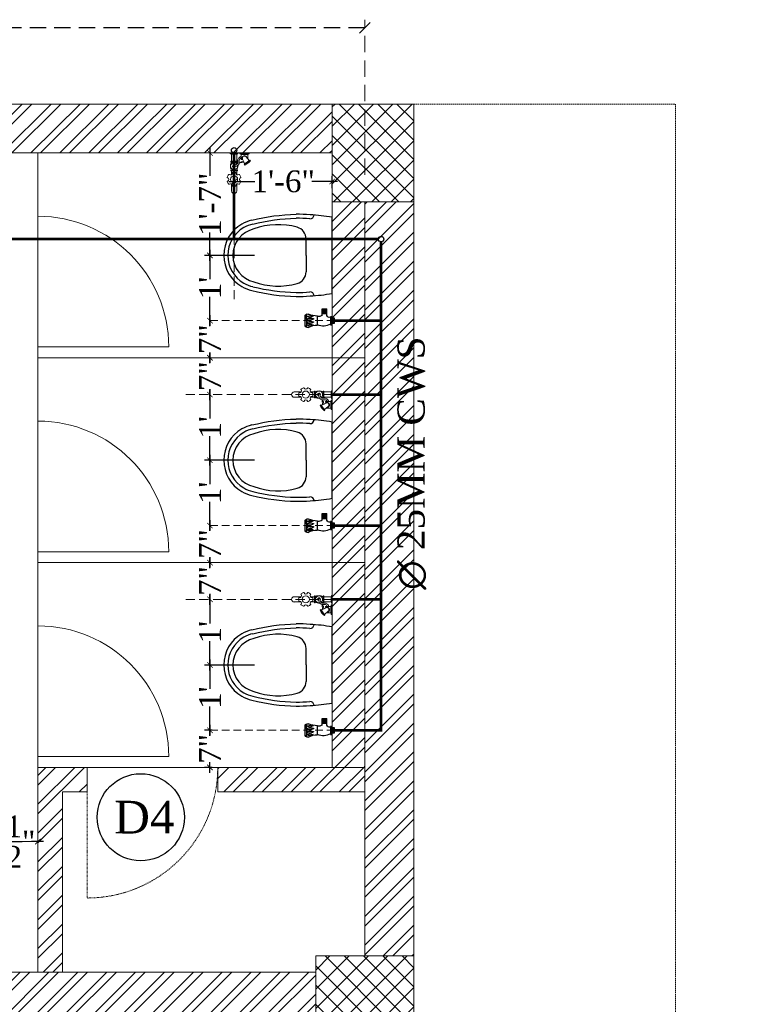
# Model space of a CAD drawing. Header units: inches. Extents: x 119662 to 158499, y 12149 to 20675.
# Tile 95 of 97: x 125497 to 125630, y 19503 to 19684. Entities that reach past the tile are written whole.
import ezdxf

# ---------------------------------------------------------------- set-up
doc = ezdxf.new("R2010")
doc.units = ezdxf.units.IN
doc.header["$MEASUREMENT"] = 0
doc.header["$PDMODE"] = 34
doc.linetypes.add('DASHED2', pattern=[0.375, 0.25, -0.125])
doc.linetypes.add('HIDDEN', pattern=[0.375, 0.25, -0.125])
for name, color, linetype, lineweight in [('00-GRIDTEXT', 1, 'Continuous', 13), ('CENTER', 46, 'DASHED2', 9), ('FC', 1, 'Continuous', 9), ('KIT TEXT.', 5, 'Continuous', 5), ('PD_BRICK WALL_115', 134, 'Continuous', 30), ('PD_COLUMN', 2, 'Continuous', 60), ('PD_DOOR', 42, 'Continuous', 25), ('PD_FIXTURE', 21, 'Continuous', 25), ('PD_FURNITURE_LOOSE', 20, 'Continuous', 18), ('PD_HATCH', 45, 'Continuous', 9), ('PL. FICTURE', 4, 'Continuous', 25), ('PP-Domestic  Cold Water Supply', 5, 'Continuous', 25), ('PP-TEXT', 7, 'Continuous', 40)]:
    doc.layers.add(name, color=color, linetype=linetype, lineweight=lineweight)
for name, color, linetype in [('PD_025_TEXT', 61, 'Continuous'), ('PD_DIMENSION', 101, 'Continuous'), ('PP--DIM', 7, 'Continuous')]:
    doc.layers.add(name, color=color, linetype=linetype)
doc.styles.add('ISO', font='isocp.shx', dxfattribs={"height": 250})
doc.styles.add('MtX_Times_New_Roman', font='times.ttf')
doc.styles.get("Standard").update_dxf_attribs({"font": 'times.ttf', "height": 4})
doc.styles.add('style1', font='arial.ttf', dxfattribs={"height": 500})
doc.styles.add('TIMES NEW ROMAN', font='times.ttf', dxfattribs={"height": 4})
doc.dimstyles.new('Copy of MONTY-1', dxfattribs={"dimtxt": 6, "dimasz": 6, "dimexe": 1.625, "dimexo": 9.125, "dimgap": 0.09, "dimtad": 0, "dimdec": 1, "dimzin": 0, "dimdsep": 46, "dimlunit": 4, "dimtxsty": 'Standard', "dimblk": 'OBLIQUE', "dimcen": 1.125, "dimadec": 0, "dimazin": 0, "dimtfac": 1, "dimtdec": 1, "dimtofl": 0, "dimtmove": 0, "dimatfit": 3, "dimfxl": 7, "dimfxlon": 1, "dimtolj": 1, "dimtzin": 0, "dimlwe": 15, "dimarcsym": 1})
doc.dimstyles.new('PP-DIM', dxfattribs={"dimtxt": 4, "dimasz": 1, "dimexe": 1, "dimexo": 1, "dimgap": 0.09, "dimtad": 0, "dimdec": 1, "dimzin": 0, "dimdsep": 46, "dimlunit": 4, "dimtxsty": 'TIMES NEW ROMAN', "dimblk": 'ARCHTICK', "dimcen": 0.09, "dimdle": 1, "dimclrd": 256, "dimclre": 256, "dimclrt": 256, "dimadec": 0, "dimazin": 0, "dimtfac": 1, "dimtdec": 4, "dimtofl": 0, "dimtmove": 1, "dimatfit": 3, "dimfxl": 1, "dimtolj": 1, "dimtzin": 0, "dimlwd": -1, "dimlwe": -1, "dimarcsym": 0})
pattern_1 = [(45, (165803.1266, 37468.1404), (-2.65165043, 2.65165043), []), (45, (165804.8943, 37468.1404), (-2.65165043, 2.65165043), [])]
pattern_2 = [(45, (284116.9407, 45358.2446), (-1.767766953, 1.767766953), []), (135, (284116.9407, 45358.2446), (-1.767766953, -1.767766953), [])]

# ---------------------------------------------------------------- blocks, each defined once
blk = doc.blocks.new('A$C6E471120')
at = {"layer": 'KIT TEXT.', "color": 251, "char_height": 60.175, "attachment_point": 7, "style": 'ISO'}
for s, insert, width in [('\\pi300.49;{\\Fromans|c0;\\W0.8;WORK TABLE}', (-5067.8, -328.1, 488.6), 1050.284), ('\\pi325.49;{\\Fromans|c0;\\W0.8;WORK TABLE \\P\\pi370.19;WITH SINK}', (-834.1, -1717.7, 488.6), 1100.284), ('\\pi300.49;{\\Fromans|c0;\\W0.8;WORK TABLE}', (-5344.1, -1932.6, 488.6), 1050.284), ('\\pi300.49;{\\Fromans|c0;\\W0.8;WORK TABLE}', (-5344.1, -2682.9, 488.6), 1050.284), ('\\pi526.07;{\\Fromans|c0;\\W0.8; \\P\\pi263.59;CHEST FREEZER}', (-2320.9, -2768.6, 488.6), 1100.284), ('\\pi526.07;{\\Fromans|c0;\\W0.8; \\P\\pi263.59;CHEST FREEZER}', (-1182.6, -2768.6, 488.6), 1100.284)]:
    blk.add_mtext(s, dxfattribs=dict(at, insert=insert, width=width))
blk = doc.blocks.new('D4')
at = {"layer": 'PD_DOOR', "color": 8}
blk.add_circle((0, 0), 8, dxfattribs=at)
at = {"layer": 'PD_DOOR', "color": 8, "insert": (-4.87, 3.03), "char_height": 6, "width": 47.1418, "attachment_point": 1}
blk.add_mtext('D4', dxfattribs=at)
blk = doc.blocks.new('A$C24556D30')
at = {"color": 8}
for p, q in [((170, 400), (170, 20)), ((300, 210), (300, 292.2)), ((300, 210), (300, 127.8))]:
    blk.add_line(p, q, dxfattribs=at)
for points in [[(279.9, 412.5, 0.02753), (170, 400, 0.02753)], [(564.9, 366.1, 0.054905), (349.5, 395, 0.054905)], [(569.7, 385.6, 0.054905), (350, 415, 0.054905)], [(300, 210), (300, 290, 0.704392)], [(300, 210), (300, 130, -0.704392)], [(564.9, 53.9, -0.054905), (349.5, 25, -0.054905)], [(170, 20, 0.02753), (279.9, 7.5, 0.02753)], [(569.7, 34.4, -0.054905), (350, 5, -0.054905)]]:
    blk.add_lwpolyline(points, format="xyb", dxfattribs=at)
for centre, radius, start, end in [((279.9, 412.5), 20, 184.5905, 273.8823), ((350, -585), 1000, 90, 94.0204), ((350, -585), 980, 90, 94.0204), ((360, 292.2), 60, 105.9249, 180), ((439, 15.2), 348.1, 69.701, 105.9249), ((530, 210), 160, 60, 77.2425), ((530, 210), 180, 60, 77.2425), ((530, 210), 160, 0, 60), ((530, 210), 180, 0, 60), ((530, 210), 135, 0, 77.2425), ((530, 210), 135, 282.7575, 0), ((530, 210), 160, 300, 0), ((530, 210), 180, 300, 0), ((360, 127.8), 60, 180, 254.0751), ((439, 404.8), 348.1, 254.0751, 290.299), ((530, 210), 160, 282.7575, 300), ((530, 210), 180, 282.7575, 300), ((279.9, 7.5), 20, 86.1177, 175.4095), ((350, 1005), 1000, 265.9796, 270), ((350, 1005), 980, 265.9796, 270)]:
    blk.add_arc(centre, radius, start, end, dxfattribs=at)
blk = doc.blocks.new('_OBLIQUE')
at = {"color": 251, "linetype": 'ByBlock'}
blk.add_line((-0.5, -0.5), (0.5, 0.5), dxfattribs=at)
blk = doc.blocks.new('*D698')
at = {"layer": 'Defpoints', "color": 0, "transparency": 16777216}
for p in [(139780.66, 19602.74), (138682.66, 19579.75), (139780.66, 19570.75)]:
    blk.add_point(p, dxfattribs=at)
at = {"layer": 'PD_DIMENSION', "color": 0, "linetype": 'HIDDEN', "lineweight": 15, "ltscale": 12, "transparency": 16777216}
for p, q in [((138682.66, 19584.75), (138682.66, 19604.24)), ((139780.66, 19575.75), (139780.66, 19604.24))]:
    blk.add_line(p, q, dxfattribs=at)
at = {"layer": 'PD_DIMENSION', "color": 0, "linetype": 'HIDDEN', "lineweight": -2, "ltscale": 12, "transparency": 16777216}
for p, q in [((138682.66, 19602.74), (139221.26, 19602.74)), ((139780.66, 19602.74), (139242.05, 19602.74))]:
    blk.add_line(p, q, dxfattribs=at)
at = {"layer": 'PD_DIMENSION', "color": 0, "lineweight": -2, "transparency": 16777216, "xscale": 2, "yscale": 2, "zscale": 2, "rotation": 180}
blk.add_blockref('_OBLIQUE', (138682.66, 19602.74), dxfattribs=at)
at = {"layer": 'PD_DIMENSION', "color": 0, "lineweight": -2, "transparency": 16777216, "xscale": 2, "yscale": 2, "zscale": 2}
blk.add_blockref('_OBLIQUE', (139780.66, 19602.74), dxfattribs=at)
at = {"layer": 'PD_DIMENSION', "color": 0, "lineweight": 5, "transparency": 16777216, "insert": (139231.66, 19602.74), "char_height": 6, "attachment_point": 5}
blk.add_mtext('\\A1;91\'-6"', dxfattribs=at)
blk = doc.blocks.new('FOSSIL-PP')
at = {"layer": 'CENTER', "lineweight": 5, "ltscale": 5}
blk.add_line((-0.13, 0), (19.81, 0), dxfattribs=at)
at = {"layer": 'FC', "color": 4, "lineweight": 5}
for p, q in [((-0.02, 0.53), (-0.13, 0.53)), ((-0.13, -0.53), (-0.13, 0.53)), ((-0.02, 0.46), (-0.02, 0.53)), ((0.03, 0.37), (-0.02, 0.46)), ((0.03, -0.37), (0.03, 0.37)), ((0.03, 0.36), (1.01, 0.36)), ((1.01, -0.46), (1.01, 0.46)), ((1.01, 0.46), (1.11, 0.46)), ((1.11, -0.46), (1.11, 0.46)), ((2.2, -0.46), (2.2, 0.46)), ((2.2, 0.46), (2.3, 0.46)), ((2.3, -0.46), (2.3, 0.46)), ((2.3, 0.36), (2.84, 0.36)), ((4.1, 0.36), (5.04, 0.36)), ((-0.02, -0.53), (-0.13, -0.53)), ((0.01, -0.77), (-0.13, -0.77)), ((-0.13, -2.06), (-0.13, -0.77)), ((0.03, -0.37), (-0.02, -0.46)), ((-0.02, -0.46), (-0.02, -0.53)), ((0.01, -0.86), (0.01, -0.77)), ((0.06, -0.96), (0.01, -0.86)), ((0.03, -0.36), (1.01, -0.36)), ((0.06, -0.96), (0.76, -0.96)), ((0.06, -1.86), (0.06, -0.96)), ((0.76, -1.1), (0.76, -0.96)), ((1.01, -0.46), (1.11, -0.46)), ((2.2, -0.46), (2.3, -0.46)), ((2.3, -0.36), (2.84, -0.36)), ((4.1, -0.36), (5.04, -0.36)), ((0.01, -2.06), (-0.13, -2.06)), ((0.06, -1.86), (0.01, -1.97)), ((0.01, -1.97), (0.01, -2.06)), ((0.06, -1.86), (0.68, -1.86))]:
    blk.add_line(p, q, dxfattribs=at)
at = {"layer": 'FC', "color": 4, "lineweight": 5, "ltscale": 5}
for p, q in [((-0.02, -0.46), (-0.02, 0.46)), ((0.01, -1.97), (0.01, -0.86)), ((0.7, -1.15), (1.35, -1.47)), ((0.76, -1.04), (0.76, -1.05)), ((0.41, -1.63), (0.91, -2.05)), ((0.85, -2.14), (1.4, -1.39)), ((0.85, -2.14), (0.94, -2.22)), ((0.94, -2.22), (1.52, -1.45)), ((1.4, -1.39), (1.52, -1.45))]:
    blk.add_line(p, q, dxfattribs=at)
blk.add_lwpolyline([(1.18, -1.39), (1.22, -0.77), (1.07, -0.99), (1.01, -1.3)], dxfattribs=at)
at = {"layer": 'FC', "color": 4, "lineweight": 5}
blk.add_circle((3.47, 0), 0.486, dxfattribs=at)
for centre, radius, start, end in [((1.66, -0.6), 1.11, 60.4436, 119.5564), ((1.66, 0), 0.486, 261.9846, 237.5179), ((1.66, 0.02), 0.107, 323.8917, 184.9075), ((3.47, 0), 0.972, 168.1949, 191.8051), ((2.58, 0.19), 0.0607, 80.4873, 168.1949), ((2.63, 0.49), 0.243, 260.4873, 39.5127), ((2.86, 0.68), 0.0607, 131.8051, 219.5127), ((3.47, 0), 0.972, 108.1949, 131.8051), ((3.19, 0.87), 0.0607, 20.4873, 108.1949), ((3.47, 0.97), 0.243, 200.4873, 339.5127), ((3.76, 0.87), 0.0607, 71.8051, 159.5127), ((3.47, 0), 0.972, 48.1949, 71.8051), ((4.31, 0.49), 0.243, 140.4873, 279.5127), ((4.08, 0.68), 0.0607, 320.4873, 48.1949), ((4.36, 0.19), 0.0607, 11.8051, 99.5127), ((3.47, 0), 0.972, 348.1949, 11.8051), ((5.04, 0), 0.364, 270, 90), ((0.59, -1.41), 0.357, 61.9682, 267.3149), ((1.66, 0.6), 1.11, 240.4436, 253.6649), ((1.66, 0.6), 1.11, 265.6907, 299.5564), ((2.58, -0.19), 0.0607, 191.8051, 279.5127), ((2.63, -0.49), 0.243, 320.4873, 99.5127), ((2.86, -0.68), 0.0607, 140.4873, 228.1949), ((3.47, 0), 0.972, 228.1949, 251.8051), ((3.19, -0.87), 0.0607, 251.8051, 339.5127), ((3.47, -0.97), 0.243, 20.4873, 159.5127), ((3.76, -0.87), 0.0607, 200.4873, 288.1949), ((3.47, 0), 0.972, 288.1949, 311.8051), ((4.31, -0.49), 0.243, 80.4873, 219.5127), ((4.08, -0.68), 0.0607, 311.8051, 39.5127), ((4.36, -0.19), 0.0607, 260.4873, 348.1949)]:
    blk.add_arc(centre, radius, start, end, dxfattribs=at)
at = {"layer": 'FC', "color": 4, "lineweight": 5, "ltscale": 5}
for centre, radius, start, end in [((1.66, 0.02), 0.186, 286.7319, 221.6454), ((0.59, -1.41), 0.282, 61.0816, 230.1615), ((-0.15, -0.8), 1.78, 307.6922, 338.855)]:
    blk.add_arc(centre, radius, start, end, dxfattribs=at)
at = {"layer": 'FC', "color": 4, "lineweight": 5, "ltscale": 5, "extrusion": (0, 0, -1)}
for centre in [(1.11, -2.03), (1.15, -2), (1.16, -1.96), (1.19, -1.95), (1.23, -1.9), (1.26, -1.86), (1.29, -1.8), (1.29, -1.83), (1.32, -1.8), (1.32, -1.76), (1.36, -1.71), (1.39, -1.68), (1.41, -1.64), (1.43, -1.59)]:
    blk.add_ellipse(centre, major_axis=(0, -0.01), ratio=0.499725, dxfattribs=at)
at = {"layer": 'FC', "color": 4, "lineweight": 5, "ltscale": 5}
for points, knots in [([(1.56, 0.01), (1.53, -0.09), (1.5, -0.19), (1.43, -0.36), (1.39, -0.43), (1.32, -0.49), (1.29, -0.5), (1.2, -0.51), (1.15, -0.51), (1, -0.5), (0.91, -0.5), (0.74, -0.52), (0.67, -0.55), (0.56, -0.62), (0.51, -0.67), (0.41, -0.79), (0.36, -0.88), (0.32, -0.96)], [0, 0, 0, 0, 0.269121, 0.269121, 0.560472, 0.560472, 0.736407, 0.736407, 0.912343, 0.912343, 1.155943, 1.155943, 1.338292, 1.338292, 1.520641, 1.520641, 1.763356, 1.763356, 1.763356, 1.763356]), ([(1.75, -0.04), (1.72, -0.15), (1.69, -0.25), (1.62, -0.43), (1.58, -0.51), (1.48, -0.62), (1.43, -0.65), (1.31, -0.7), (1.25, -0.71), (1.07, -0.71), (0.96, -0.7), (0.8, -0.71), (0.76, -0.73), (0.66, -0.79), (0.62, -0.85), (0.57, -0.93), (0.56, -0.94), (0.55, -0.96)], [0, 0, 0, 0, 0.269826, 0.269826, 0.494375, 0.494375, 0.654677, 0.654677, 0.814978, 0.814978, 1.117554, 1.117554, 1.3623, 1.3623, 1.607046, 1.607046, 1.669366, 1.669366, 1.669366, 1.669366])]:
    blk.add_open_spline(points, degree=3, knots=knots, dxfattribs=at)
blk = doc.blocks.new('ANGLE VALVE1-PP')
at = {"layer": 'CENTER', "ltscale": 5}
blk.add_line((0, 19.94), (0, 0), dxfattribs=at)
at = {"layer": 'PL. FICTURE'}
for p, q in [((0.94, 4.68), (-0.89, 4.69)), ((-0.85, 1.95), (-1.91, 1.95)), ((-1.91, 1.95), (-1.91, 1.16)), ((-1.86, 1.95), (-1.86, 1.16)), ((-1.8, 1.95), (-1.8, 1.16)), ((-1.75, 1.95), (-1.75, 1.16)), ((-1.69, 1.95), (-1.69, 1.16)), ((-1.64, 1.95), (-1.64, 1.16)), ((-1.58, 1.95), (-1.58, 1.16)), ((-1.53, 1.95), (-1.53, 1.16)), ((-1.47, 1.95), (-1.47, 1.16)), ((-1.42, 1.95), (-1.42, 1.16)), ((-1.36, 1.95), (-1.36, 1.16)), ((-1.31, 1.95), (-1.31, 1.16)), ((-1.25, 1.95), (-1.25, 1.16)), ((-1.2, 1.95), (-1.2, 1.16)), ((-1.15, 1.95), (-1.15, 1.16)), ((0.75, 2.69), (-0.72, 2.69)), ((-0.85, 1.16), (-1.91, 1.16)), ((-0.63, 0.62), (0.66, 0.62)), ((-0.63, 0.33), (-0.63, 0.62)), ((0.66, 0.33), (-0.63, 0.33)), ((-0.44, 0.33), (-0.44, 0.62)), ((-0.44, 0.33), (-0.44, 0)), ((-0.44, 0.28), (0.44, 0.28)), ((-0.44, 0.22), (0.44, 0.22)), ((-0.44, 0.17), (0.44, 0.17)), ((-0.44, 0.11), (0.44, 0.11)), ((-0.44, 0.06), (0.44, 0.06)), ((-0.44, 0), (0.44, 0)), ((0, 0), (0, 0.33)), ((0.44, 0.33), (0.44, 0.62)), ((0.44, 0), (0.44, 0.33)), ((0.66, 0.62), (0.66, 0.33))]:
    blk.add_line(p, q, dxfattribs=at)
for centre, radius, start, end in [((-0.81, 4.28), 0.263, 123.5384, 216.0533), ((-5.19, 2.47), 4.48, 2.7872, 21.6775), ((-0.46, 4.41), 0.504, 147.1624, 170.0789), ((0.04, 21.74), 17.27, 266.6913, 273.1887), ((0.4, 3.8), 1.21, 159.5193, 199.7037), ((-1.36, 3.96), 0.833, 317.2334, 32.3378), ((-0.4, 4.17), 0.344, 137.3015, 170.6653), ((1.22, 3.8), 1.63, 164.6565, 196.3906), ((-0.03, 4.1), 0.353, 110.2975, 157.3492), ((-0.3, 3.36), 0.0444, 202.3068, 337.6932), ((-1.44, 4.05), 1.38, 329.002, 359.3727), ((-1.08, 4.02), 1.02, 0.5091, 23.3313), ((1.74, 3.8), 1.63, 164.6565, 196.3906), ((0.49, 4.1), 0.353, 110.2975, 157.3492), ((0.22, 3.36), 0.0444, 202.3068, 337.6932), ((-0.92, 4.05), 1.38, 329.002, 359.3727), ((-0.56, 4.02), 1.02, 0.5091, 23.3313), ((1.79, 3.81), 1.21, 159.5193, 199.7037), ((0.04, 3.96), 0.833, 317.2334, 32.3378), ((0.99, 4.18), 0.344, 137.3015, 170.6653), ((2.89, 2.94), 2.16, 145.4641, 186.6805), ((1.62, 4.79), 0.684, 188.4516, 204.808), ((0.85, 4.26), 0.281, 340.0867, 58.5665), ((-1.83, 2.61), 1.18, 326.0106, 3.9414), ((-1.3, 1.76), 2.19, 328.4203, 25.0044), ((-0.95, 0.74), 0.434, 343.4815, 76.4871)]:
    blk.add_arc(centre, radius, start, end, dxfattribs=at)
blk = doc.blocks.new('_ArchTick')
at = {"color": 251, "linetype": 'ByBlock', "const_width": 0.15}
blk.add_lwpolyline([(-0.5, -0.5), (0.5, 0.5)], dxfattribs=at)
blk = doc.blocks.new('*D771')
at = {"layer": 'Defpoints', "color": 0, "transparency": 16777216}
for p in [(971.44, -117.5), (987, -117.5), (987, -117.5)]:
    blk.add_point(p, dxfattribs=at)
at = {"layer": 'PP--DIM', "ltscale": 12, "transparency": 16777216}
for p, q in [((970.44, -117.5), (972.65, -117.5)), ((971.44, -116.5), (971.44, -116.5)), ((988, -117.5), (985.8, -117.5)), ((987, -116.5), (987, -116.5))]:
    blk.add_line(p, q, dxfattribs=at)
at = {"layer": 'PP--DIM', "transparency": 16777216, "rotation": 180}
blk.add_blockref('_ArchTick', (971.44, -117.5), dxfattribs=at)
at = {"layer": 'PP--DIM', "transparency": 16777216}
blk.add_blockref('_ArchTick', (987, -117.5), dxfattribs=at)
at = {"layer": 'PP--DIM', "transparency": 16777216, "insert": (979.22, -117.5), "char_height": 4, "attachment_point": 5, "style": 'TIMES NEW ROMAN'}
blk.add_mtext('\\A1;1\'-3{\\H1.000000x;\\S1/2;}"', dxfattribs=at)
blk = doc.blocks.new('*D772')
at = {"layer": 'Defpoints', "color": 0, "transparency": 16777216}
for p in [(1018.57, -97.06), (1020, -97.06), (1020, -103.87)]:
    blk.add_point(p, dxfattribs=at)
at = {"layer": 'PP--DIM', "ltscale": 12, "transparency": 16777216}
for p, q in [((1019, -97.06), (1017.57, -97.06)), ((1018.57, -96.06), (1018.57, -98)), ((1018.57, -104.87), (1018.57, -102.94)), ((1019, -103.87), (1017.57, -103.87))]:
    blk.add_line(p, q, dxfattribs=at)
at = {"layer": 'PP--DIM', "transparency": 16777216}
for p, rotation in [((1018.57, -97.06), 90), ((1018.57, -103.87), 270)]:
    blk.add_blockref('_ArchTick', p, dxfattribs=dict(at, rotation=rotation))
at = {"layer": 'PP--DIM', "transparency": 16777216, "insert": (1018.57, -100.47), "char_height": 4, "attachment_point": 5, "rotation": 90, "style": 'TIMES NEW ROMAN'}
blk.add_mtext('\\A1;7"', dxfattribs=at)
blk = doc.blocks.new('*D773')
at = {"layer": 'Defpoints', "color": 0, "transparency": 16777216}
for p in [(1018.57, -85.06), (1027.74, -85.06), (1020, -97.06)]:
    blk.add_point(p, dxfattribs=at)
at = {"layer": 'PP--DIM', "ltscale": 12, "transparency": 16777216}
for p, q in [((1018.57, -84.06), (1018.57, -89.44)), ((1026.74, -85.06), (1017.57, -85.06)), ((1018.57, -98.06), (1018.57, -92.69)), ((1019, -97.06), (1017.57, -97.06))]:
    blk.add_line(p, q, dxfattribs=at)
at = {"layer": 'PP--DIM', "transparency": 16777216}
for p, rotation in [((1018.57, -85.06), 90), ((1018.57, -97.06), 270)]:
    blk.add_blockref('_ArchTick', p, dxfattribs=dict(at, rotation=rotation))
at = {"layer": 'PP--DIM', "transparency": 16777216, "insert": (1018.57, -91.06), "char_height": 4, "attachment_point": 5, "rotation": 90, "style": 'TIMES NEW ROMAN'}
blk.add_mtext("\\A1;1'", dxfattribs=at)
blk = doc.blocks.new('*D774')
at = {"layer": 'Defpoints', "color": 0, "transparency": 16777216}
for p in [(1018.57, -73), (1018.57, -73), (1027.74, -85.06)]:
    blk.add_point(p, dxfattribs=at)
at = {"layer": 'PP--DIM', "ltscale": 12, "transparency": 16777216}
for p, q in [((1018.57, -72), (1018.57, -77.41)), ((1019.57, -73), (1019.57, -73)), ((1018.57, -86.06), (1018.57, -80.66)), ((1026.74, -85.06), (1017.57, -85.06))]:
    blk.add_line(p, q, dxfattribs=at)
at = {"layer": 'PP--DIM', "transparency": 16777216}
for p, rotation in [((1018.57, -73), 90), ((1018.57, -85.06), 270)]:
    blk.add_blockref('_ArchTick', p, dxfattribs=dict(at, rotation=rotation))
at = {"layer": 'PP--DIM', "transparency": 16777216, "insert": (1018.57, -79.03), "char_height": 4, "attachment_point": 5, "rotation": 90, "style": 'TIMES NEW ROMAN'}
blk.add_mtext("\\A1;1'", dxfattribs=at)
blk = doc.blocks.new('*D775')
at = {"layer": 'Defpoints', "color": 0, "transparency": 16777216}
for p in [(1018.57, -66.25), (1018.57, -66.25), (1018.57, -73)]:
    blk.add_point(p, dxfattribs=at)
at = {"layer": 'PP--DIM', "ltscale": 12, "transparency": 16777216}
for p, q in [((1017.57, -66.25), (1017.57, -66.25)), ((1018.57, -65.25), (1018.57, -67.16)), ((1018.57, -74), (1018.57, -72.09)), ((1019.57, -73), (1019.57, -73))]:
    blk.add_line(p, q, dxfattribs=at)
at = {"layer": 'PP--DIM', "transparency": 16777216}
for p, rotation in [((1018.57, -66.25), 90), ((1018.57, -73), 270)]:
    blk.add_blockref('_ArchTick', p, dxfattribs=dict(at, rotation=rotation))
at = {"layer": 'PP--DIM', "transparency": 16777216, "insert": (1018.57, -69.63), "char_height": 4, "attachment_point": 5, "rotation": 90, "style": 'TIMES NEW ROMAN'}
blk.add_mtext('\\A1;7"', dxfattribs=at)
blk = doc.blocks.new('*D776')
at = {"layer": 'Defpoints', "color": 0, "transparency": 16777216}
for p in [(1018.57, -59.44), (1018.57, -59.44), (1018.57, -66.25)]:
    blk.add_point(p, dxfattribs=at)
at = {"layer": 'PP--DIM', "ltscale": 12, "transparency": 16777216}
for p, q in [((1018.57, -58.44), (1018.57, -60.38)), ((1019.57, -59.44), (1019.57, -59.44)), ((1017.57, -66.25), (1017.57, -66.25)), ((1018.57, -67.25), (1018.57, -65.31))]:
    blk.add_line(p, q, dxfattribs=at)
at = {"layer": 'PP--DIM', "transparency": 16777216}
for p, rotation in [((1018.57, -59.44), 90), ((1018.57, -66.25), 270)]:
    blk.add_blockref('_ArchTick', p, dxfattribs=dict(at, rotation=rotation))
at = {"layer": 'PP--DIM', "transparency": 16777216, "insert": (1018.57, -62.84), "char_height": 4, "attachment_point": 5, "rotation": 90, "style": 'TIMES NEW ROMAN'}
blk.add_mtext('\\A1;7"', dxfattribs=at)
blk = doc.blocks.new('*D777')
at = {"layer": 'Defpoints', "color": 0, "transparency": 16777216}
for p in [(1018.57, -47.44), (1027.74, -47.44), (1018.57, -59.44)]:
    blk.add_point(p, dxfattribs=at)
at = {"layer": 'PP--DIM', "ltscale": 12, "transparency": 16777216}
for p, q in [((1018.57, -46.44), (1018.57, -51.81)), ((1026.74, -47.44), (1017.57, -47.44)), ((1018.57, -60.44), (1018.57, -55.06)), ((1019.57, -59.44), (1019.57, -59.44))]:
    blk.add_line(p, q, dxfattribs=at)
at = {"layer": 'PP--DIM', "transparency": 16777216}
for p, rotation in [((1018.57, -47.44), 90), ((1018.57, -59.44), 270)]:
    blk.add_blockref('_ArchTick', p, dxfattribs=dict(at, rotation=rotation))
at = {"layer": 'PP--DIM', "transparency": 16777216, "insert": (1018.57, -53.44), "char_height": 4, "attachment_point": 5, "rotation": 90, "style": 'TIMES NEW ROMAN'}
blk.add_mtext("\\A1;1'", dxfattribs=at)
blk = doc.blocks.new('*D778')
at = {"layer": 'Defpoints', "color": 0, "transparency": 16777216}
for p in [(1018.57, -35.38), (1018.57, -35.38), (1027.74, -47.44)]:
    blk.add_point(p, dxfattribs=at)
at = {"layer": 'PP--DIM', "ltscale": 12, "transparency": 16777216}
for p, q in [((1018.57, -34.38), (1018.57, -39.78)), ((1019.57, -35.38), (1019.57, -35.38)), ((1018.57, -48.44), (1018.57, -43.04)), ((1026.74, -47.44), (1017.57, -47.44))]:
    blk.add_line(p, q, dxfattribs=at)
at = {"layer": 'PP--DIM', "transparency": 16777216}
for p, rotation in [((1018.57, -35.38), 90), ((1018.57, -47.44), 270)]:
    blk.add_blockref('_ArchTick', p, dxfattribs=dict(at, rotation=rotation))
at = {"layer": 'PP--DIM', "transparency": 16777216, "insert": (1018.57, -41.41), "char_height": 4, "attachment_point": 5, "rotation": 90, "style": 'TIMES NEW ROMAN'}
blk.add_mtext("\\A1;1'", dxfattribs=at)
blk = doc.blocks.new('*D779')
at = {"layer": 'Defpoints', "color": 0, "transparency": 16777216}
for p in [(1018.57, -28.62), (1018.57, -28.62), (1018.57, -35.38)]:
    blk.add_point(p, dxfattribs=at)
at = {"layer": 'PP--DIM', "ltscale": 12, "transparency": 16777216}
for p, q in [((1017.57, -28.62), (1017.57, -28.62)), ((1018.57, -27.62), (1018.57, -29.54)), ((1018.57, -36.38), (1018.57, -34.47)), ((1019.57, -35.38), (1019.57, -35.38))]:
    blk.add_line(p, q, dxfattribs=at)
at = {"layer": 'PP--DIM', "transparency": 16777216}
for p, rotation in [((1018.57, -28.62), 90), ((1018.57, -35.38), 270)]:
    blk.add_blockref('_ArchTick', p, dxfattribs=dict(at, rotation=rotation))
at = {"layer": 'PP--DIM', "transparency": 16777216, "insert": (1018.57, -32), "char_height": 4, "attachment_point": 5, "rotation": 90, "style": 'TIMES NEW ROMAN'}
blk.add_mtext('\\A1;7"', dxfattribs=at)
blk = doc.blocks.new('*D780')
at = {"layer": 'Defpoints', "color": 0, "transparency": 16777216}
for p in [(1018.57, -21.8), (1018.57, -21.8), (1018.57, -28.62)]:
    blk.add_point(p, dxfattribs=at)
at = {"layer": 'PP--DIM', "ltscale": 12, "transparency": 16777216}
for p, q in [((1018.57, -20.8), (1018.57, -22.74)), ((1019.57, -21.8), (1019.57, -21.8)), ((1017.57, -28.62), (1017.57, -28.62)), ((1018.57, -29.62), (1018.57, -27.68))]:
    blk.add_line(p, q, dxfattribs=at)
at = {"layer": 'PP--DIM', "transparency": 16777216}
for p, rotation in [((1018.57, -21.8), 90), ((1018.57, -28.62), 270)]:
    blk.add_blockref('_ArchTick', p, dxfattribs=dict(at, rotation=rotation))
at = {"layer": 'PP--DIM', "transparency": 16777216, "insert": (1018.57, -25.21), "char_height": 4, "attachment_point": 5, "rotation": 90, "style": 'TIMES NEW ROMAN'}
blk.add_mtext('\\A1;7"', dxfattribs=at)
blk = doc.blocks.new('*D781')
at = {"layer": 'Defpoints', "color": 0, "transparency": 16777216}
for p in [(1018.57, -9.81), (1027.74, -9.81), (1018.57, -21.8)]:
    blk.add_point(p, dxfattribs=at)
at = {"layer": 'PP--DIM', "ltscale": 12, "transparency": 16777216}
for p, q in [((1018.57, -8.81), (1018.57, -14.18)), ((1026.74, -9.81), (1017.57, -9.81)), ((1018.57, -22.8), (1018.57, -17.43)), ((1019.57, -21.8), (1019.57, -21.8))]:
    blk.add_line(p, q, dxfattribs=at)
at = {"layer": 'PP--DIM', "transparency": 16777216}
for p, rotation in [((1018.57, -9.81), 90), ((1018.57, -21.8), 270)]:
    blk.add_blockref('_ArchTick', p, dxfattribs=dict(at, rotation=rotation))
at = {"layer": 'PP--DIM', "transparency": 16777216, "insert": (1018.57, -15.8), "char_height": 4, "attachment_point": 5, "rotation": 90, "style": 'TIMES NEW ROMAN'}
blk.add_mtext("\\A1;1'", dxfattribs=at)
blk = doc.blocks.new('*D782')
at = {"layer": 'Defpoints', "color": 0, "transparency": 16777216}
for p in [(1018.57, 9), (1018.57, 9), (1027.74, -9.81)]:
    blk.add_point(p, dxfattribs=at)
at = {"layer": 'PP--DIM', "ltscale": 12, "transparency": 16777216}
for p, q in [((1018.57, 10), (1018.57, 4.82)), ((1017.57, 9), (1017.57, 9)), ((1018.57, -10.81), (1018.57, -5.63)), ((1026.74, -9.81), (1017.57, -9.81))]:
    blk.add_line(p, q, dxfattribs=at)
at = {"layer": 'PP--DIM', "transparency": 16777216}
for p, rotation in [((1018.57, 9), 90), ((1018.57, -9.81), 270)]:
    blk.add_blockref('_ArchTick', p, dxfattribs=dict(at, rotation=rotation))
at = {"layer": 'PP--DIM', "transparency": 16777216, "insert": (1018.57, -0.41), "char_height": 4, "attachment_point": 5, "rotation": 90, "style": 'TIMES NEW ROMAN'}
blk.add_mtext('\\A1;1\'-7"', dxfattribs=at)
blk = doc.blocks.new('*D783')
at = {"layer": 'Defpoints', "color": 0, "transparency": 16777216}
for p in [(1041, 3.77), (1023.06, 1.56), (1041, 1.56)]:
    blk.add_point(p, dxfattribs=at)
at = {"layer": 'PP--DIM', "ltscale": 12, "transparency": 16777216}
for p, q in [((1022.06, 3.77), (1026.81, 3.77)), ((1023.06, 2.56), (1023.06, 4.77)), ((1042, 3.77), (1037.25, 3.77)), ((1041, 2.56), (1041, 4.77))]:
    blk.add_line(p, q, dxfattribs=at)
at = {"layer": 'PP--DIM', "transparency": 16777216, "rotation": 180}
blk.add_blockref('_ArchTick', (1023.06, 3.77), dxfattribs=at)
at = {"layer": 'PP--DIM', "transparency": 16777216}
blk.add_blockref('_ArchTick', (1041, 3.77), dxfattribs=at)
at = {"layer": 'PP--DIM', "transparency": 16777216, "insert": (1032.03, 3.77), "char_height": 4, "attachment_point": 5, "style": 'TIMES NEW ROMAN'}
blk.add_mtext('\\A1;1\'-6"', dxfattribs=at)
blk = doc.blocks.new('FIRST FLOOR')
at = {"layer": 'PD_HATCH', "lineweight": 5}
h = blk.add_hatch(dxfattribs=at)
h.set_pattern_fill('ANSI32', color=251, scale=10)
h.set_pattern_definition([(45, (138679.5072, 18754.504), (-2.65165, 2.65165), []), (45, (138681.275, 18754.504), (-2.65165, 2.65165), [])])
h.paths.add_polyline_path([(138682.66, 18797.25), (138673.66, 18797.25), (138673.66, 18715.75), (138682.66, 18715.75)])
h.paths.add_polyline_path([(139044.16, 18649.75), (138874.66, 18649.75), (138874.66, 18640.75), (139044.16, 18640.75)])
h.paths.add_polyline_path([(139228.66, 18649.75), (139059.16, 18649.75), (139059.16, 18640.75), (139228.66, 18640.75)])
h.paths.add_polyline_path([(138682.66, 19513.75), (138673.66, 19513.75), (138673.66, 19432.25), (138682.66, 19432.25)])
h.paths.add_polyline_path([(138682.66, 19417.25), (138673.66, 19417.25), (138673.66, 19277.25), (138682.66, 19277.25)])
h.paths.add_polyline_path([(138682.66, 19262.25), (138673.66, 19262.25), (138673.66, 19122.25), (138682.66, 19122.25)])
h.paths.add_polyline_path([(138682.66, 19107.25), (138673.66, 19107.25), (138673.66, 18967.25), (138682.66, 18967.25)])
h.paths.add_polyline_path([(138682.66, 18952.25), (138673.66, 18952.25), (138673.66, 18812.25), (138682.66, 18812.25)])
h.paths.add_polyline_path([(139774.66, 19588.75), (139608.16, 19588.75), (139608.16, 19579.75), (139774.66, 19579.75)])
h.paths.add_polyline_path([(139593.16, 19588.75), (139428.16, 19588.75), (139428.16, 19579.75), (139593.16, 19579.75)])
h.paths.add_polyline_path([(139413.16, 19588.75), (139243.66, 19588.75), (139243.66, 19579.75), (139413.16, 19579.75)])
h.paths.add_polyline_path([(139228.66, 19588.75), (139059.16, 19588.75), (139059.16, 19579.75), (139228.66, 19579.75)])
h.paths.add_polyline_path([(138859.66, 19588.75), (138748.66, 19588.75), (138748.66, 19579.75), (138859.66, 19579.75)])
h.paths.add_polyline_path([(138733.66, 19588.75), (138673.66, 19588.75), (138673.66, 19528.75), (138682.66, 19528.75), (138682.66, 19579.75), (138733.66, 19579.75)])
h.paths.add_polyline_path([(138682.66, 18700.75), (138673.66, 18700.75), (138673.66, 18640.75), (138733.66, 18640.75), (138733.66, 18649.75), (138682.66, 18649.75)])
h.paths.add_polyline_path([(138859.66, 18649.75), (138748.66, 18649.75), (138748.66, 18640.75), (138859.66, 18640.75)])
h.paths.add_polyline_path([(139268.41, 18649.75), (139243.66, 18649.75), (139243.66, 18640.75), (139268.41, 18640.75)])
h.paths.add_polyline_path([(139413.16, 18649.75), (139388.41, 18649.75), (139388.41, 18640.75), (139413.16, 18640.75)])
h.paths.add_polyline_path([(139450.66, 18649.75), (139428.16, 18649.75), (139428.16, 18640.75), (139450.66, 18640.75)])
h.paths.add_polyline_path([(139593.16, 18649.75), (139570.66, 18649.75), (139570.66, 18640.75), (139593.16, 18640.75)])
h.paths.add_polyline_path([(139630.66, 18649.75), (139608.16, 18649.75), (139608.16, 18640.75), (139630.66, 18640.75)])
h.paths.add_polyline_path([(139774.66, 18649.75), (139750.66, 18649.75), (139750.66, 18640.75), (139774.66, 18640.75)])
h.paths.add_polyline_path([(139789.66, 18658.75), (139780.66, 18658.75)])
h.paths.add_polyline_path([(139789.66, 18797.25), (139780.66, 18797.25), (139780.66, 18658.75), (139789.66, 18658.75)])
h.paths.add_polyline_path([(139789.66, 18952.25), (139780.66, 18952.25), (139780.66, 18812.25), (139789.66, 18812.25)])
h.paths.add_polyline_path([(139789.66, 19262.25), (139780.66, 19262.25), (139780.66, 18967.25), (139789.66, 18967.25)])
h.paths.add_polyline_path([(139789.66, 19570.75), (139780.66, 19570.75), (139780.66, 19432.25), (139789.66, 19432.25)])
h.paths.add_polyline_path([(139771.66, 19429.25), (139666.66, 19429.25), (139666.66, 19420.25), (139771.66, 19420.25)])
h.paths.add_polyline_path([(139666.66, 19417.25), (139657.66, 19417.25), (139657.66, 19339.25), (139666.66, 19339.25)])
h.paths.add_polyline_path([(139657.66, 19429.25), (139585.66, 19429.25), (139585.66, 19420.25), (139657.66, 19420.25)])
h.paths.add_polyline_path([(139585.66, 19417.25), (139576.66, 19417.25), (139576.66, 19339.25), (139585.66, 19339.25)])
h.paths.add_polyline_path([(139576.66, 19429.25), (139495.66, 19429.25), (139495.66, 19327.25), (139522.66, 19327.25), (139522.66, 19336.25), (139504.66, 19336.25), (139504.66, 19420.25), (139576.66, 19420.25)])
h.paths.add_polyline_path([(139576.66, 19336.25), (139558.66, 19336.25), (139558.66, 19327.25), (139576.66, 19327.25)], flags=17)
h.paths.add_polyline_path([(139603.66, 19336.25), (139585.66, 19336.25), (139585.66, 19327.25), (139603.66, 19327.25)])
h.paths.add_polyline_path([(139657.66, 19336.25), (139639.66, 19336.25), (139639.66, 19327.25), (139657.66, 19327.25)])
h.paths.add_polyline_path([(139666.66, 19327.25), (139657.66, 19327.25), (139657.66, 19264.25), (139666.66, 19264.25)])
h.paths.add_polyline_path([(139789.66, 19278.25), (139780.66, 19278.25), (139780.66, 19277.25), (139789.66, 19277.25)])
h.paths.add_polyline_path([(139789.66, 19417.25), (139780.66, 19417.25), (139780.66, 19398.25), (139789.66, 19398.25)])
h.paths.add_polyline_path([(138911.41, 19579.75), (138911.41, 19588.75), (138874.66, 19588.75), (138874.66, 19579.75)])
h.paths.add_polyline_path([(139007.41, 19588.75), (139007.41, 19579.75), (139044.16, 19579.75), (139044.16, 19588.75)])
h = blk.add_hatch(dxfattribs=at)
h.set_pattern_fill('ANSI37', color=251, scale=20)
h.set_pattern_definition(pattern_2)
h.paths.add_polyline_path([(139789.66, 19588.75), (139774.66, 19588.75), (139774.66, 19570.75), (139789.66, 19570.75)])
h = blk.add_hatch(dxfattribs=at)
h.set_pattern_fill('ANSI32', color=251, scale=10)
h.set_pattern_definition(pattern_1)
h.paths.add_polyline_path([(139780.66, 19570.75), (139774.66, 19570.75), (139774.66, 19542.13), (139780.66, 19542.13)])
h.paths.add_polyline_path([(139780.66, 19542.13), (139774.66, 19542.13), (139774.66, 19504.5), (139780.66, 19504.5)])
h.paths.add_polyline_path([(139780.66, 19504.5), (139774.66, 19504.5), (139774.66, 19466.88), (139780.66, 19466.88)])
h.paths.add_polyline_path([(139054.66, 19416.25), (139048.66, 19416.25), (139048.66, 19369.25), (139054.66, 19369.25)])
h = blk.add_hatch(dxfattribs=at)
h.set_pattern_fill('ANSI32', color=251, scale=10)
h.set_pattern_definition(pattern_1)
h.paths.add_polyline_path([(139596.16, 19453.25), (139591.66, 19453.25), (139591.66, 19429.25), (139596.16, 19429.25)])
h.paths.add_polyline_path([(139729.66, 19466.88), (139720.66, 19466.88), (139720.66, 19429.25), (139725.16, 19429.25), (139725.16, 19462.38), (139729.66, 19462.38)])
h.paths.add_polyline_path([(139780.66, 19466.88), (139753.66, 19466.88), (139753.66, 19462.38), (139780.66, 19462.38)])
h.paths.add_polyline_path([(139668.16, 19519.75), (139663.66, 19519.75), (139663.66, 19501.75), (139543.66, 19501.75), (139543.66, 19497.25), (139668.16, 19497.25)])
h = blk.add_hatch(dxfattribs=at)
h.set_pattern_fill('ANSI37', color=251, scale=20)
h.set_pattern_definition(pattern_2)
h.paths.add_polyline_path([(139789.66, 19417.25), (139789.66, 19432.25), (139771.66, 19432.25), (139771.66, 19417.25)])
at = {"layer": 'PD_BRICK WALL_115', "color": 251, "lineweight": 5}
for p, q in [((139789.66, 19588.75), (139007.41, 19588.75)), ((139774.66, 19579.75), (139608.15, 19579.75)), ((139774.66, 19570.75), (139774.66, 19466.88)), ((139720.66, 19429.25), (139720.66, 19466.88)), ((139720.66, 19466.88), (139729.66, 19466.88)), ((139729.66, 19462.38), (139729.66, 19466.88)), ((139753.66, 19466.88), (139780.66, 19466.88)), ((139753.66, 19462.38), (139753.66, 19466.88)), ((139725.16, 19429.25), (139725.16, 19462.38)), ((139725.16, 19462.38), (139729.66, 19462.38)), ((139753.66, 19462.38), (139780.66, 19462.38)), ((139771.66, 19429.25), (139576.66, 19429.25))]:
    blk.add_line(p, q, dxfattribs=at)
for points in [[(139780.66, 19432.25), (139780.66, 19570.75)], [(139789.66, 19432.25), (139789.66, 19432.25), (139789.66, 19570.75)]]:
    blk.add_lwpolyline(points, dxfattribs=at)
at = {"layer": 'PD_COLUMN', "color": 251, "lineweight": 5}
for points in [[(139789.66, 19570.75), (139774.66, 19570.75), (139774.66, 19588.75), (139789.66, 19588.75)], [(139789.66, 19417.25), (139789.66, 19432.25), (139771.66, 19432.25), (139771.66, 19417.25)]]:
    blk.add_lwpolyline(points, close=True, dxfattribs=at)
at = {"layer": 'PD_FIXTURE', "color": 251, "lineweight": 5, "ltscale": 12}
for p, q in [((139720.66, 19579.75), (139720.66, 19568.13)), ((139720.66, 19544.13), (139720.66, 19568.13)), ((139720.66, 19544.13), (139720.66, 19530.5)), ((139720.66, 19544.13), (139744.66, 19544.13)), ((139720.66, 19542.13), (139780.66, 19542.13)), ((139720.66, 19506.5), (139720.66, 19530.5)), ((139720.66, 19506.5), (139720.66, 19492.88)), ((139720.66, 19506.5), (139744.66, 19506.5)), ((139720.66, 19504.5), (139780.66, 19504.5)), ((139720.66, 19468.88), (139720.66, 19492.88)), ((139720.66, 19468.88), (139720.66, 19466.88)), ((139720.66, 19468.88), (139744.66, 19468.88)), ((139729.66, 19466.88), (139753.66, 19466.88)), ((139720.66, 19453.25), (139596.16, 19453.25))]:
    blk.add_line(p, q, dxfattribs=at)
at = {"layer": 'PD_FIXTURE', "color": 251, "linetype": 'HIDDEN', "lineweight": 5, "ltscale": 0.2}
blk.add_line((139729.66, 19466.88), (139729.66, 19442.88), dxfattribs=at)
at = {"layer": 'PD_FIXTURE', "color": 251, "lineweight": 5, "ltscale": 12}
for centre in [(139720.66, 19544.13), (139720.66, 19506.5), (139720.66, 19468.88)]:
    blk.add_arc(centre, 24, 0, 90, dxfattribs=at)
at = {"layer": 'PD_FIXTURE', "color": 251, "linetype": 'HIDDEN', "lineweight": 5, "ltscale": 0.2}
blk.add_arc((139729.66, 19466.88), 24, 270, 0, dxfattribs=at)
at = {"layer": 'PD_FURNITURE_LOOSE', "color": 251, "linetype": 'HIDDEN', "lineweight": 5}
blk.add_lwpolyline([(139789.66, 19588.75), (139837.66, 19588.75), (139837.66, 18640.75), (139789.66, 18640.75)], dxfattribs=at)
at = {"color": 251}
blk.add_blockref('D4', (139739.53, 19457.71), dxfattribs=at)
at = {"layer": '00-GRIDTEXT', "color": 8, "xscale": 0.03937007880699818, "yscale": 0.03937007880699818, "zscale": 0.03937007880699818}
blk.add_blockref('A$C6E471120', (139249.66, 19579.75), dxfattribs=at)
at = {"layer": 'PD_FIXTURE', "color": 251, "ltscale": 12, "xscale": 0.03684210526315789, "yscale": 0.03684210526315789, "zscale": 0.03684210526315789, "rotation": 180}
for p in [(139780.92, 19568.68), (139780.92, 19531.05), (139780.92, 19493.43)]:
    blk.add_blockref('A$C24556D30', p, dxfattribs=at)
at = {"layer": 'PD_025_TEXT', "color": 251, "char_height": 8, "width": 128.4952, "attachment_point": 1, "style": 'style1'}
for s, insert in [('\\pi57.527;ES', (139328.59, 19576.43)), ('\\pi38.106;H. TOILET\\P\\pi44.447;6\' X 7\'5"', (139428.34, 19534.13))]:
    blk.add_mtext(s, dxfattribs=dict(at, insert=insert))
at = {"layer": 'PD_DIMENSION', "color": 251, "linetype": 'HIDDEN', "lineweight": 5, "ltscale": 12}
dim = blk.add_linear_dim(base=(139780.66, 19602.74), p1=(138682.66, 19579.75), p2=(139780.66, 19570.75), dimstyle='Copy of MONTY-1', override={"dimasz": 2, "dimexe": 1.5, "dimexo": 5, "dimtmove": 1, "dimfxl": 60}, dxfattribs=at)
dim.commit()
dim.dimension.update_dxf_attribs({"geometry": '*D698', "text_midpoint": (139231.66, 19602.74)})
blk = doc.blocks.new('zw$A087')
at = {"layer": 'PP-Domestic  Cold Water Supply', "const_width": 0.5}
for points in [[(1023, -6.82), (1023, 9)], [(734.11, -6.82), (1049.49, -6.82)], [(1041, -97.08), (1049.99, -97.08), (1049.99, -7.32)], [(1041, -21.8), (1049.99, -21.8)], [(1041, -35.38), (1049.86, -35.38)], [(1041.13, -59.44), (1049.99, -59.44)], [(1041, -73), (1049.99, -73)]]:
    blk.add_lwpolyline(points, dxfattribs=at)
at = {"layer": 'PP-Domestic  Cold Water Supply'}
for centre in [(1023, 9.5), (1049.99, -6.82)]:
    blk.add_circle(centre, 0.5, dxfattribs=at)
at = {"layer": 'PL. FICTURE', "ltscale": 30, "xscale": -1.345819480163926, "yscale": 1.345819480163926, "zscale": 1.345819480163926, "rotation": 89.9999999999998}
blk.add_blockref('FOSSIL-PP', (1023, 8.83), dxfattribs=at)
at = {"layer": 'PL. FICTURE', "xscale": -1.143695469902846, "yscale": 1.143695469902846, "zscale": 1.143695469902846}
for p, rotation in [((1041.38, -21.8), 89.99999999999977), ((1041.38, -59.44), 89.99999999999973), ((1041.38, -97.06), 89.99999999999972)]:
    blk.add_blockref('ANGLE VALVE1-PP', p, dxfattribs=dict(at, rotation=rotation))
at = {"layer": 'PL. FICTURE', "ltscale": 30, "xscale": -1.345819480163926, "yscale": 1.345819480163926, "zscale": 1.345819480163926}
for p in [(1040.83, -35.38), (1040.83, -73)]:
    blk.add_blockref('FOSSIL-PP', p, dxfattribs=at)
at = {"layer": 'PP-TEXT', "style": 'MtX_Times_New_Roman'}
blk.add_text('∅ 25MM CWS ', height=5, rotation=90, dxfattribs=at).set_placement((1057.98, -71.25))
at = {"layer": 'PP--DIM', "ltscale": 12}
for base, p1, p2, picture, middle in [((1018.57, 9), (1027.74, -9.81), (1018.57, 9), '*D782', (1018.57, -0.41)), ((1018.57, -9.81), (1018.57, -21.8), (1027.74, -9.81), '*D781', (1018.57, -15.8)), ((1018.57, -21.8), (1018.57, -28.62), (1018.57, -21.8), '*D780', (1018.57, -25.21)), ((1018.57, -28.62), (1018.57, -35.38), (1018.57, -28.62), '*D779', (1018.57, -32)), ((1018.57, -35.38), (1027.74, -47.44), (1018.57, -35.38), '*D778', (1018.57, -41.41)), ((1018.57, -47.44), (1018.57, -59.44), (1027.74, -47.44), '*D777', (1018.57, -53.44)), ((1018.57, -59.44), (1018.57, -66.25), (1018.57, -59.44), '*D776', (1018.57, -62.84)), ((1018.5709, -66.25), (1018.5709, -73.0034), (1018.5709, -66.25), '*D775', (1018.5709, -69.6267)), ((1018.57, -73), (1027.74, -85.06), (1018.57, -73), '*D774', (1018.57, -79.03)), ((1018.57, -85.06), (1020, -97.06), (1027.74, -85.06), '*D773', (1018.57, -91.06)), ((1018.57, -97.06), (1020, -103.87), (1020, -97.06), '*D772', (1018.57, -100.47))]:
    dim = blk.add_linear_dim(base=base, p1=p1, p2=p2, angle=90, dimstyle='PP-DIM', override={"dimblk": 'ArchTick'}, dxfattribs=at)
    dim.commit()
    dim.dimension.update_dxf_attribs({"geometry": picture, "text_midpoint": middle})
for base, p1, p2, picture, middle in [((1041, 3.77), (1023.06, 1.56), (1041, 1.56), '*D783', (1032.03, 3.77)), ((987, -117.5), (971.44, -117.5), (987, -117.5), '*D771', (979.22, -117.5))]:
    dim = blk.add_linear_dim(base=base, p1=p1, p2=p2, dimstyle='PP-DIM', override={"dimblk": 'ArchTick'}, dxfattribs=at)
    dim.commit()
    dim.dimension.update_dxf_attribs({"geometry": picture, "text_midpoint": middle})

msp = doc.modelspace()

# ---------------------------------------------------------------- block references
at = {"color": 8}
msp.add_blockref('FIRST FLOOR', (-14220.26, 79.93), dxfattribs=at)

# ---------------------------------------------------------------- next in the draw order: block references
msp.add_blockref('zw$A087', (124513.4, 19650.68))

doc.saveas('drawing.dxf')
